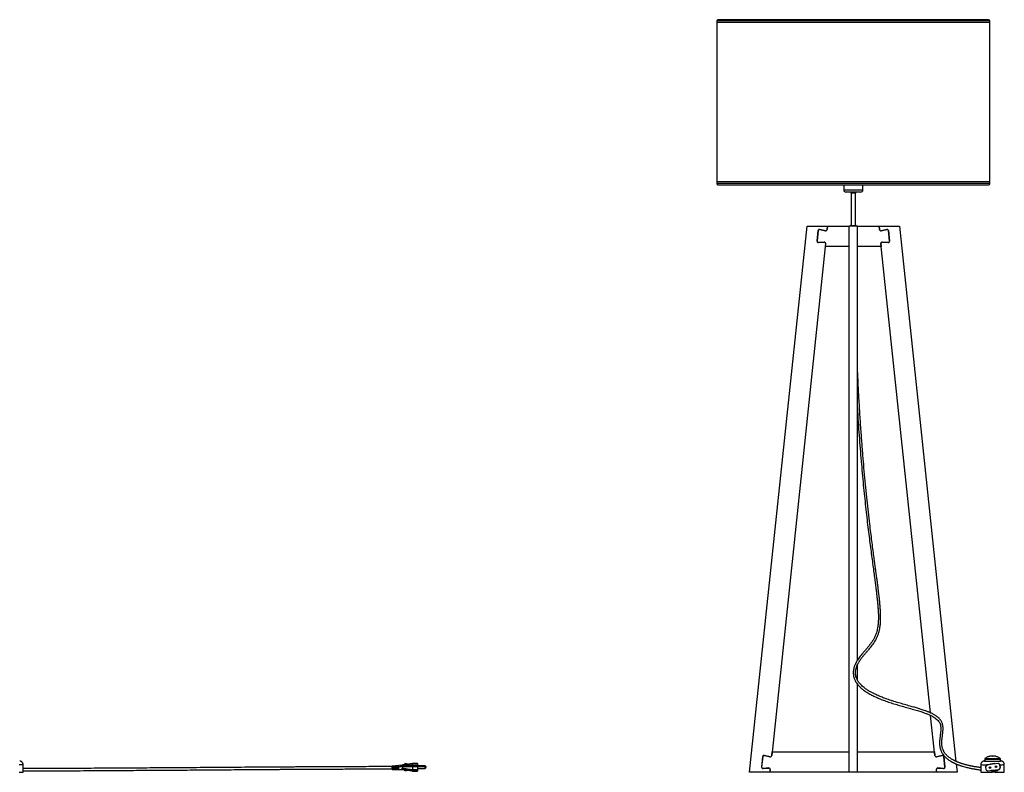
# Model space of a CAD drawing. Header units: millimetres. Extents: x 390 to 963, y 380 to 715.
# Tile 3 of 4: x 745 to 963, y 380 to 547. Entities that reach past the tile are written whole.
import ezdxf

# ---------------------------------------------------------------- set-up
doc = ezdxf.new("R2010")
doc.units = ezdxf.units.MM

msp = doc.modelspace()

# ---------------------------------------------------------------- linework, layer by layer
at = {"color": 7, "linetype": 'Continuous', "lineweight": 25}
for p, q in [((899.02, 546.64), (899.02, 546.3)), ((959.55, 546.3), (899.02, 546.3)), ((899.06, 546.3), (899.06, 510.99)), ((959.28, 546.92), (899.3, 546.92)), ((959.51, 510.99), (959.51, 546.3)), ((959.55, 546.3), (959.55, 546.64)), ((899.02, 510.99), (899.02, 510.65)), ((959.55, 510.99), (899.02, 510.99)), ((959.55, 510.65), (959.55, 510.99)), ((899.3, 510.37), (959.28, 510.37)), ((927.16, 510.37), (927.16, 509.22)), ((930.91, 508.72), (927.66, 508.72)), ((928.79, 508.57), (928.79, 501.37)), ((928.79, 508.57), (929.79, 508.57)), ((929.79, 501.37), (929.79, 508.57)), ((931.41, 509.22), (931.41, 510.37)), ((906.29, 380.22), (919.04, 501.22)), ((919.04, 501.22), (923.56, 501.22)), ((921.5, 500.21), (921.25, 497.87)), ((921.27, 497.87), (921.52, 500.21)), ((921.86, 500.45), (923.1, 500.14)), ((923.11, 500.16), (921.87, 500.47)), ((923.56, 501.22), (923.48, 500.42)), ((923.5, 500.42), (923.58, 501.22)), ((923.58, 501.22), (928.39, 501.22)), ((928.39, 380.22), (928.39, 501.22)), ((930.19, 501.22), (928.39, 501.22)), ((928.79, 501.37), (929.79, 501.37)), ((930.19, 501.22), (934.99, 501.22)), ((930.19, 405.02), (930.19, 501.22)), ((934.99, 501.22), (935.08, 500.42)), ((935.1, 500.42), (935.01, 501.22)), ((935.01, 501.22), (939.54, 501.22)), ((936.71, 500.47), (935.47, 500.16)), ((935.47, 500.14), (936.71, 500.45)), ((937.06, 500.21), (937.3, 497.87)), ((937.32, 497.87), (937.08, 500.21)), ((939.54, 501.22), (952.03, 382.64)), ((922.82, 497.68), (921.57, 497.56)), ((921.57, 497.54), (922.83, 497.66)), ((937, 497.56), (935.75, 497.68)), ((935.75, 497.66), (937, 497.54)), ((923.15, 497.33), (911.2, 383.92)), ((923.11, 496.72), (923.17, 497.32)), ((928.39, 496.72), (923.11, 496.72)), ((935.47, 496.72), (930.19, 496.72)), ((935.4, 497.32), (935.47, 496.72)), ((946.37, 393.4), (935.42, 497.33)), ((930.19, 400.68), (930.19, 403.96)), ((930.19, 380.22), (930.19, 399.76)), ((947.37, 383.92), (946.43, 392.82)), ((911.22, 383.92), (911.31, 384.72)), ((911.31, 384.72), (928.39, 384.72)), ((930.19, 384.72), (947.27, 384.72)), ((947.27, 384.72), (947.35, 383.92)), ((745.32, 381.06), (745.33, 381.88)), ((829.96, 382.15), (829.91, 382.15)), ((829.91, 382.15), (829.91, 382.02)), ((829.96, 382.01), (829.91, 382.02)), ((829.91, 382.02), (829.91, 381.77)), ((829.96, 382.15), (829.96, 382.01)), ((830.09, 382.13), (830.09, 382)), ((830.11, 382.13), (830.09, 382.13)), ((830.11, 382), (830.09, 382)), ((830.11, 382.13), (830.11, 382)), ((830.24, 382.12), (830.24, 381.98)), ((830.26, 382.12), (830.24, 382.12)), ((830.26, 381.98), (830.24, 381.98)), ((830.26, 382.12), (830.26, 381.98)), ((830.39, 382.1), (830.39, 381.97)), ((830.41, 382.1), (830.39, 382.1)), ((830.41, 381.96), (830.39, 381.97)), ((830.41, 382.1), (830.41, 381.96)), ((830.54, 382.09), (830.54, 381.95)), ((830.56, 382.08), (830.54, 382.09)), ((830.56, 381.95), (830.54, 381.95)), ((830.56, 382.08), (830.56, 381.95)), ((830.69, 382.07), (830.69, 381.93)), ((830.71, 382.07), (830.69, 382.07)), ((830.71, 381.93), (830.69, 381.93)), ((830.71, 382.07), (830.71, 381.93)), ((830.84, 382.05), (830.84, 381.92)), ((830.86, 382.05), (830.84, 382.05)), ((830.86, 381.91), (830.84, 381.92)), ((830.86, 382.05), (830.86, 381.91)), ((831.64, 381.85), (831.64, 382.2)), ((832.24, 382.19), (831.64, 382.2)), ((831.64, 381.85), (831.64, 381.85)), ((831.64, 381.85), (832.74, 381.85)), ((832.74, 382.19), (832.14, 382.19)), ((832.74, 382.19), (832.24, 382.19)), ((832.74, 382.19), (832.74, 381.85)), ((832.74, 382.19), (832.74, 382.19)), ((832.74, 381.85), (832.74, 381.8)), ((909.22, 383.71), (908.97, 381.37)), ((908.99, 381.37), (909.24, 383.71)), ((910.83, 383.66), (909.59, 383.97)), ((909.59, 383.95), (910.83, 383.64)), ((948.98, 383.97), (947.74, 383.66)), ((947.75, 383.64), (948.99, 383.95)), ((949.33, 383.71), (949.58, 381.37)), ((949.6, 381.37), (949.35, 383.71)), ((952.09, 382.07), (952.29, 380.22)), ((957.55, 381.92), (957.55, 380.27)), ((958.38, 382.72), (958.38, 382.72)), ((958.4, 383.13), (958.4, 382.72)), ((961.37, 382.19), (958.92, 381.85)), ((960.64, 382.15), (959.65, 382.01)), ((960.64, 382.15), (959.65, 382.02)), ((960.64, 382.13), (959.65, 382)), ((960.64, 382.13), (959.65, 382)), ((960.64, 382.12), (959.65, 381.98)), ((960.64, 382.12), (959.65, 381.98)), ((960.64, 382.1), (959.65, 381.96)), ((960.64, 382.1), (959.65, 381.97)), ((959.65, 382.01), (959.65, 382.02)), ((959.65, 382), (959.65, 382.01)), ((959.65, 381.98), (959.65, 382)), ((959.65, 382), (959.65, 382)), ((959.65, 381.97), (959.65, 381.98)), ((959.65, 381.98), (959.65, 381.98)), ((959.65, 381.96), (959.65, 381.97)), ((959.66, 381.95), (959.65, 381.96)), ((960.64, 382.13), (960.64, 382.15)), ((960.64, 382.15), (960.64, 382.15)), ((960.64, 382.12), (960.64, 382.13)), ((960.64, 382.13), (960.64, 382.13)), ((960.64, 382.1), (960.64, 382.12)), ((960.64, 382.12), (960.64, 382.12)), ((960.65, 382.09), (960.64, 382.1)), ((960.64, 382.1), (960.64, 382.1)), ((961.44, 382.19), (961.43, 382.2)), ((961.47, 382.17), (961.44, 382.19)), ((961.72, 381.98), (961.48, 382.16)), ((961.73, 381.98), (961.51, 382.14)), ((961.73, 381.98), (961.74, 381.97)), ((961.86, 381.25), (961.78, 381.88)), ((961.87, 381.27), (961.8, 381.88)), ((961.9, 382.73), (961.9, 383.13)), ((961.92, 382.72), (961.92, 382.73)), ((962.75, 380.28), (962.75, 381.93)), ((745.3, 380.23), (745.31, 380.83)), ((829.29, 381.82), (827.1, 381.6)), ((827.1, 380.85), (829.29, 380.85)), ((827.12, 381.33), (827.19, 381.34)), ((827.12, 381.33), (827.12, 381.33)), ((827.33, 381.54), (827.19, 381.52)), ((827.19, 381.51), (827.19, 381.52)), ((827.33, 381.51), (827.19, 381.51)), ((827.19, 381.51), (827.33, 381.51)), ((827.19, 381.39), (827.33, 381.38)), ((827.19, 381.34), (827.19, 381.39)), ((827.33, 380.97), (827.19, 380.97)), ((827.19, 380.88), (827.33, 380.88)), ((827.33, 381.54), (827.33, 381.51)), ((827.33, 381.38), (827.33, 381.35)), ((827.33, 381.35), (827.49, 381.37)), ((827.63, 381.58), (827.49, 381.56)), ((827.49, 381.5), (827.49, 381.56)), ((827.49, 381.51), (827.63, 381.51)), ((827.63, 381.5), (827.49, 381.5)), ((827.49, 381.38), (827.57, 381.38)), ((827.49, 381.37), (827.49, 381.38)), ((827.63, 380.97), (827.49, 380.97)), ((827.49, 380.88), (827.63, 380.87)), ((827.57, 381.38), (828.51, 381.47)), ((827.57, 381.38), (827.63, 381.38)), ((827.63, 381.58), (827.63, 381.5)), ((827.93, 381.62), (827.79, 381.6)), ((827.79, 381.49), (827.79, 381.6)), ((827.79, 381.51), (827.93, 381.51)), ((827.93, 381.49), (827.79, 381.49)), ((827.79, 381.37), (827.93, 381.37)), ((827.93, 380.97), (827.79, 380.97)), ((827.79, 380.87), (827.93, 380.87)), ((828.23, 381.66), (828.09, 381.64)), ((828.09, 381.51), (828.23, 381.51)), ((828.23, 381.48), (828.09, 381.48)), ((828.09, 381.37), (828.23, 381.36)), ((828.23, 380.97), (828.09, 380.97)), ((828.09, 380.87), (828.23, 380.87)), ((828.21, 381.03), (828.23, 381.03)), ((828.53, 381.69), (828.39, 381.67)), ((828.39, 381.51), (828.53, 381.51)), ((828.51, 381.47), (828.39, 381.47)), ((828.39, 381.36), (828.53, 381.36)), ((828.39, 381.03), (828.53, 381.03)), ((828.53, 380.97), (828.39, 380.97)), ((828.39, 380.87), (828.53, 380.87)), ((828.53, 381.47), (828.51, 381.47)), ((828.53, 381.47), (828.88, 381.5)), ((828.53, 381.47), (828.53, 381.47)), ((829.29, 381.61), (829.29, 381.64)), ((830.28, 380.75), (829.91, 380.81)), ((829.91, 380.54), (829.91, 380.81)), ((829.96, 380.55), (829.91, 380.54)), ((830.11, 380.57), (830.09, 380.56)), ((830.26, 380.58), (830.24, 380.58)), ((830.41, 380.6), (830.39, 380.6)), ((830.56, 380.61), (830.54, 380.61)), ((830.71, 380.63), (830.69, 380.63)), ((830.86, 380.65), (830.84, 380.64)), ((831.64, 381.8), (831.64, 381.8)), ((831.64, 381.56), (831.64, 381.8)), ((832.74, 381.8), (831.64, 381.8)), ((831.64, 381.56), (831.64, 381.56)), ((831.64, 381.56), (832.74, 381.56)), ((832.74, 381.45), (831.64, 381.45)), ((831.64, 381.45), (831.64, 381.45)), ((831.64, 381.45), (831.64, 380.82)), ((831.64, 380.82), (831.64, 380.82)), ((831.64, 380.82), (832.74, 380.82)), ((831.64, 380.72), (831.64, 380.72)), ((831.64, 380.72), (831.64, 380.54)), ((832.74, 380.72), (831.64, 380.72)), ((831.64, 380.53), (831.64, 380.54)), ((831.64, 380.54), (832.74, 380.54)), ((831.64, 380.5), (832.74, 380.5)), ((832.74, 381.8), (832.74, 381.56)), ((834.39, 381.64), (832.74, 381.64)), ((832.74, 381.56), (832.74, 381.45)), ((834.39, 381.46), (832.74, 381.46)), ((832.74, 381.45), (832.74, 380.82)), ((832.74, 381.08), (834.39, 381.08)), ((832.74, 380.82), (832.74, 380.72)), ((832.74, 380.72), (832.74, 380.54)), ((832.74, 380.54), (832.74, 380.5)), ((834.54, 381.49), (834.54, 381.45)), ((834.54, 381.45), (834.54, 381.42)), ((834.54, 381.31), (834.54, 381.23)), ((910.81, 380.22), (906.29, 380.22)), ((910.55, 381.18), (909.3, 381.06)), ((909.3, 381.04), (910.55, 381.16)), ((910.88, 380.83), (910.81, 380.22)), ((910.83, 380.22), (910.9, 380.82)), ((928.39, 380.22), (910.83, 380.22)), ((930.19, 380.22), (928.39, 380.22)), ((947.74, 380.22), (930.19, 380.22)), ((947.68, 380.82), (947.74, 380.22)), ((947.76, 380.22), (947.7, 380.83)), ((952.29, 380.22), (947.76, 380.22)), ((948.02, 381.16), (949.28, 381.04)), ((949.28, 381.06), (948.03, 381.18)), ((958.61, 381.45), (958.69, 380.82)), ((958.82, 381.8), (958.64, 381.56)), ((958.75, 380.72), (958.99, 380.54)), ((959.1, 380.51), (961.55, 380.84)), ((960.83, 380.73), (959.84, 380.6)), ((960.83, 380.73), (959.84, 380.6)), ((960.83, 380.72), (959.84, 380.58)), ((960.83, 380.72), (959.84, 380.58)), ((959.84, 380.61), (959.84, 380.6)), ((959.84, 380.6), (959.84, 380.6)), ((959.84, 380.6), (959.84, 380.58)), ((959.84, 380.58), (959.84, 380.58)), ((959.84, 380.58), (959.85, 380.57)), ((960.84, 380.7), (959.85, 380.57)), ((960.84, 380.7), (959.85, 380.56)), ((960.84, 380.69), (959.85, 380.55)), ((960.84, 380.68), (959.85, 380.54)), ((959.85, 380.57), (959.85, 380.56)), ((959.85, 380.56), (959.85, 380.55)), ((959.85, 380.55), (959.85, 380.54)), ((960.04, 380.23), (960.04, 380.57)), ((960.26, 380.38), (960.26, 380.55)), ((960.26, 380.38), (960.26, 380.55)), ((960.62, 380.3), (960.26, 380.38)), ((960.62, 380.56), (960.62, 380.24)), ((960.62, 380.3), (960.62, 380.56)), ((960.63, 380.24), (960.62, 380.24)), ((960.63, 380.56), (960.63, 380.24)), ((960.74, 381.37), (960.74, 381.37)), ((960.83, 380.74), (960.83, 380.73)), ((960.83, 380.73), (960.83, 380.73)), ((960.83, 380.73), (960.83, 380.72)), ((960.83, 380.72), (960.83, 380.72)), ((960.83, 380.72), (960.84, 380.7)), ((960.84, 380.7), (960.84, 380.7)), ((960.84, 380.7), (960.84, 380.69)), ((960.84, 380.69), (960.84, 380.68)), ((961.65, 380.9), (961.83, 381.14)), ((961.65, 380.9), (961.69, 380.95)), ((961.69, 380.95), (961.84, 381.14))]:
    msp.add_line(p, q, dxfattribs=at)
at = {"color": 8, "linetype": 'Continuous', "lineweight": 25}
for p, q in [((959.55, 546.64), (899.02, 546.64)), ((959.55, 510.65), (899.02, 510.65)), ((927.16, 509.22), (931.41, 509.22)), ((834.39, 381.46), (834.39, 381.64)), ((834.39, 381.08), (834.39, 381.46))]:
    msp.add_line(p, q, dxfattribs=at)
at = {"color": 8, "linetype": 'Continuous', "lineweight": 25, "flags": 128}
for points in [[(745.33, 381.88), (745.33, 381.88), (745.3, 381.89), (745.23, 381.89), (745.13, 381.89), (745, 381.89), (744.84, 381.89), (744.65, 381.89), (744.43, 381.9)], [(827.12, 381.6), (827.12, 381.6), (827.12, 381.59), (827.12, 381.55), (827.12, 381.46), (827.12, 381.36), (827.12, 381.33), (827.12, 381.33), (827.12, 381.33)]]:
    msp.add_lwpolyline(points, dxfattribs=at)
at = {"color": 7, "linetype": 'Continuous', "lineweight": 25, "flags": 128}
for points in [[(958.4, 382.73), (958.36, 382.73), (958.35, 382.72), (958.38, 382.72), (958.44, 382.72), (958.53, 382.71), (958.66, 382.71), (958.81, 382.71), (958.99, 382.7), (959.2, 382.7), (959.42, 382.7), (959.66, 382.7), (959.9, 382.7), (960.15, 382.7), (960.4, 382.7), (960.65, 382.7), (960.88, 382.7), (961.11, 382.7), (961.31, 382.7), (961.49, 382.71), (961.64, 382.71), (961.77, 382.71), (961.86, 382.72), (961.92, 382.72), (961.95, 382.73), (961.94, 382.73), (961.9, 382.73)], [(958.4, 382.73), (958.38, 382.73), (958.38, 382.72), (958.42, 382.72), (958.49, 382.71), (958.6, 382.71), (958.73, 382.71), (958.9, 382.71), (959.09, 382.7), (959.3, 382.7), (959.53, 382.7), (959.77, 382.7), (960.02, 382.7), (960.28, 382.7), (960.53, 382.7), (960.77, 382.7), (961, 382.7), (961.21, 382.7), (961.4, 382.71), (961.57, 382.71), (961.7, 382.71), (961.81, 382.72), (961.88, 382.72), (961.91, 382.72), (961.91, 382.73), (961.9, 382.73)], [(960.14, 383.83), (960.16, 383.83), (960.18, 383.83), (960.19, 383.83), (960.2, 383.83), (960.2, 383.83), (960.19, 383.82), (960.17, 383.82), (960.15, 383.82), (960.13, 383.82), (960.11, 383.82), (960.1, 383.83), (960.1, 383.83), (960.1, 383.83), (960.11, 383.83), (960.13, 383.83), (960.14, 383.83)], [(961.8, 381.87), (961.8, 381.87), (961.78, 381.88), (961.78, 381.88), (961.78, 381.88)], [(744.41, 380.25), (744.62, 380.24), (744.81, 380.24), (744.98, 380.24), (745.11, 380.24), (745.21, 380.24), (745.27, 380.24), (745.3, 380.23)], [(834.54, 381.36), (834.54, 381.39), (834.54, 381.42)], [(960.62, 380.24), (960.33, 380.24), (960.04, 380.24)]]:
    msp.add_lwpolyline(points, dxfattribs=at)
at = {"color": 7, "linetype": 'Continuous', "lineweight": 25}
for centre, radius in [((959.58, 381.27), 0.188), ((959.58, 381.27), 0.038), ((960.9, 381.45), 0.188), ((960.9, 381.45), 0.038)]:
    msp.add_circle(centre, radius, dxfattribs=at)
for centre, radius, start, end in [((899.3, 546.64), 0.278, 90, 180), ((959.28, 546.64), 0.278, 0, 90), ((899.3, 510.65), 0.278, 180, 270), ((959.28, 510.65), 0.278, 270, 0), ((927.66, 509.22), 0.5, 180, 270), ((928.79, 508.72), 0.15, 180, 270), ((929.79, 508.72), 0.15, 270, 0), ((930.91, 509.22), 0.5, 270, 0), ((921.79, 500.18), 0.3, 76.0866, 173.9848), ((921.79, 500.18), 0.28, 76.0866, 173.9848), ((923.18, 500.46), 0.32, 256.0866, 353.9848), ((923.18, 500.46), 0.3, 256.0866, 353.9848), ((928.79, 501.22), 0.15, 90, 177.6143), ((929.79, 501.22), 0.15, 2.3857, 90), ((935.39, 500.46), 0.32, 186.0152, 283.9134), ((935.39, 500.46), 0.3, 186.0152, 283.9134), ((936.78, 500.18), 0.3, 6.0152, 103.9134), ((936.78, 500.18), 0.28, 6.0152, 103.9134), ((921.55, 497.84), 0.3, 173.9848, 275.1113), ((921.55, 497.84), 0.28, 173.9848, 275.1113), ((922.85, 497.36), 0.32, 353.9848, 95.1113), ((922.85, 497.36), 0.3, 353.9848, 95.1113), ((935.72, 497.36), 0.32, 84.8887, 186.0152), ((935.72, 497.36), 0.3, 84.8887, 186.0152), ((937.03, 497.84), 0.28, 264.8887, 6.0152), ((937.03, 497.84), 0.3, 264.8887, 6.0152), ((830.03, 382.18), 0.0759, 205.4514, 322.1663), ((830.03, 382.04), 0.0759, 205.4514, 322.1663), ((830.18, 382.16), 0.0759, 205.8905, 322.1643), ((830.18, 382.03), 0.0759, 205.8905, 322.1643), ((830.33, 382.15), 0.0759, 205.4526, 321.2887), ((830.33, 382.01), 0.0759, 205.4526, 321.2887), ((830.48, 382.13), 0.0759, 206.7769, 320.8408), ((830.48, 382), 0.0759, 206.7769, 320.8408), ((830.63, 382.12), 0.0759, 207.223, 320.3947), ((830.63, 381.98), 0.0759, 207.223, 320.3947), ((830.78, 382.1), 0.0759, 207.6714, 319.9463), ((830.78, 381.97), 0.0759, 207.6714, 319.9463), ((830.93, 382.09), 0.0752, 207.9403, 244.4688), ((830.93, 381.95), 0.0752, 207.9323, 241.5812), ((909.52, 383.68), 0.3, 76.0866, 173.9848), ((909.52, 383.68), 0.28, 76.0866, 173.9848), ((910.9, 383.96), 0.3, 256.0866, 353.9848), ((910.9, 383.96), 0.32, 256.0866, 353.9848), ((947.67, 383.96), 0.32, 186.0152, 283.9134), ((947.67, 383.96), 0.3, 186.0152, 283.9134), ((949.06, 383.68), 0.3, 6.0152, 103.9134), ((949.06, 383.68), 0.28, 6.0152, 103.9134), ((960.12, 425.42), 42.73, 267.6874, 272.3813), ((958.94, 381.71), 0.15, 97.7918, 142.7918), ((961.39, 382.04), 0.15, 52.7918, 97.7918), ((961.63, 381.86), 0.15, 7.7918, 52.7918), ((827.12, 381.58), 0.02, 98.147, 180.0123), ((827.12, 380.87), 0.02, 178.5822, 272.2462), ((830.03, 380.52), 0.0759, 37.8337, 154.5486), ((830.18, 380.53), 0.0759, 37.8357, 154.1095), ((830.33, 380.55), 0.0759, 38.7113, 154.5474), ((830.48, 380.56), 0.0759, 39.1592, 153.2231), ((830.63, 380.58), 0.0759, 39.6053, 152.777), ((830.78, 380.6), 0.0759, 40.0537, 152.3286), ((834.39, 381.49), 0.15, 0, 90), ((834.39, 381.31), 0.15, 0, 90), ((834.39, 381.23), 0.15, 270, 0), ((909.27, 381.34), 0.3, 173.9848, 275.1113), ((909.27, 381.34), 0.28, 173.9848, 275.1113), ((910.58, 380.86), 0.32, 353.9848, 95.1113), ((910.58, 380.86), 0.3, 353.9848, 95.1113), ((948, 380.86), 0.32, 84.8887, 186.0152), ((948, 380.86), 0.3, 84.8887, 186.0152), ((949.3, 381.34), 0.28, 264.8887, 6.0152), ((949.3, 381.34), 0.3, 264.8887, 6.0152), ((959.37, 416.64), 36.41, 267.1329, 271.0575), ((958.76, 381.47), 0.15, 142.7918, 187.7918), ((958.84, 380.84), 0.15, 187.7918, 232.7918), ((959.08, 380.65), 0.15, 232.7918, 277.7918), ((960.25, 219.45), 160.93, 89.9946, 90.0723), ((960.05, 539.43), 159.13, 269.994, 270.2048), ((961.08, 411.21), 30.98, 269.1577, 273.0826), ((961.53, 380.99), 0.15, 277.7918, 322.7918), ((961.71, 381.23), 0.15, 322.7918, 7.7918)]:
    msp.add_arc(centre, radius, start, end, dxfattribs=at)
at = {"color": 8, "linetype": 'Continuous', "lineweight": 25}
for centre, radius, start, end in [((958.85, 403.58), 21.7, 266.5592, 270.8221), ((959.75, 412.26), 29.16, 267.3524, 271.039), ((959.75, 409.27), 26.02, 267.2064, 271.1449), ((960.71, 402.05), 18.79, 268.6671, 273.3878), ((960.62, 409.55), 26.45, 269.2438, 272.7623), ((961.92, 392.19), 10.29, 269.257, 274.6005)]:
    msp.add_arc(centre, radius, start, end, dxfattribs=at)
at = {"color": 7, "linetype": 'Continuous', "lineweight": 25}
for points, knots in [([(957.55, 381.25), (957.48, 381.26), (957.31, 381.28), (957.03, 381.32), (956.73, 381.37), (956.43, 381.42), (956.15, 381.46), (955.9, 381.51), (955.7, 381.55), (955.54, 381.58), (955.38, 381.61), (955.22, 381.64), (955.04, 381.68), (954.83, 381.73), (954.61, 381.78), (954.39, 381.84), (954.16, 381.9), (953.92, 381.97), (953.67, 382.04), (953.42, 382.12), (953.17, 382.2), (952.93, 382.28), (952.71, 382.37), (952.5, 382.45), (952.3, 382.53), (952.13, 382.6), (951.96, 382.67), (951.79, 382.76), (951.6, 382.85), (951.39, 382.96), (951.16, 383.09), (950.92, 383.24), (950.67, 383.41), (950.42, 383.59), (950.2, 383.78), (950, 383.97), (949.82, 384.17), (949.65, 384.37), (949.5, 384.58), (949.38, 384.77), (949.29, 384.96), (949.2, 385.14), (949.12, 385.35), (949.04, 385.6), (948.98, 385.88), (948.94, 386.17), (948.91, 386.45), (948.91, 386.73), (948.91, 386.99), (948.92, 387.24), (948.94, 387.49), (948.97, 387.75), (949, 388.03), (949.04, 388.34), (949.09, 388.67), (949.13, 389.02), (949.16, 389.38), (949.18, 389.72), (949.18, 390.04), (949.16, 390.34), (949.12, 390.62), (949.06, 390.88), (948.98, 391.13), (948.88, 391.37), (948.75, 391.6), (948.61, 391.82), (948.46, 392), (948.3, 392.17), (948.16, 392.31), (948.02, 392.42), (947.88, 392.54), (947.7, 392.67), (947.48, 392.82), (947.22, 392.98), (946.93, 393.14), (946.64, 393.28), (946.37, 393.4), (946.14, 393.5), (945.95, 393.58), (945.75, 393.66), (945.5, 393.75), (945.17, 393.87), (944.64, 394.05), (943.93, 394.28), (943.05, 394.55), (942.05, 394.83), (940.92, 395.15), (939.64, 395.52), (938.54, 395.84), (937.68, 396.12), (937.1, 396.31), (936.58, 396.49), (936.12, 396.66), (935.68, 396.83), (935.25, 397), (934.78, 397.2), (934.25, 397.44), (933.68, 397.72), (933.06, 398.05), (932.45, 398.41), (931.91, 398.79), (931.46, 399.14), (931.1, 399.48), (930.8, 399.79), (930.54, 400.1), (930.32, 400.43), (930.14, 400.75), (930, 401.05), (929.91, 401.33), (929.82, 401.69), (929.77, 402.11), (929.78, 402.63), (929.88, 403.16), (930.05, 403.69), (930.29, 404.2), (930.59, 404.73), (930.97, 405.3), (931.41, 405.88), (931.9, 406.47), (932.37, 407.01), (932.79, 407.5), (933.16, 407.95), (933.51, 408.38), (933.81, 408.81), (934.07, 409.21), (934.28, 409.57), (934.45, 409.9), (934.59, 410.2), (934.71, 410.49), (934.81, 410.77), (934.91, 411.07), (934.99, 411.36), (935.07, 411.68), (935.14, 412.01), (935.2, 412.38), (935.26, 412.8), (935.3, 413.27), (935.33, 413.8), (935.34, 414.35), (935.34, 414.88), (935.33, 415.36), (935.31, 415.8), (935.29, 416.2), (935.26, 416.55), (935.24, 416.85), (935.22, 417.07), (935.21, 417.26), (935.19, 417.43), (935.17, 417.69), (935.14, 418.06), (935.09, 418.53), (935.03, 419.04), (934.97, 419.59), (934.9, 420.19), (934.81, 420.9), (934.71, 421.73), (934.58, 422.66), (934.45, 423.66), (934.31, 424.7), (934.16, 425.78), (934.01, 426.9), (933.83, 428.22), (933.63, 429.75), (933.4, 431.51), (933.17, 433.34), (932.92, 435.44), (932.64, 437.83), (932.35, 440.51), (932.06, 443.29), (931.79, 446.18), (931.52, 449.16), (931.27, 452.23), (931.03, 455.5), (930.79, 458.96), (930.57, 462.61), (930.37, 466.29), (930.25, 468.86), (930.19, 470.2), (930.19, 470.31)], [0, 0, 0, 0, 0.007357, 0.016896, 0.026253, 0.034956, 0.042977, 0.05035, 0.054965, 0.059309, 0.063389, 0.067427, 0.072076, 0.077354, 0.083228, 0.088394, 0.093903, 0.099729, 0.105849, 0.112076, 0.117877, 0.123232, 0.128633, 0.133548, 0.138002, 0.142017, 0.14567, 0.149692, 0.154268, 0.159357, 0.1649, 0.170421, 0.177279, 0.183738, 0.190123, 0.195562, 0.201204, 0.206879, 0.212041, 0.216679, 0.220863, 0.224541, 0.228894, 0.233856, 0.239272, 0.244382, 0.249063, 0.253357, 0.25735, 0.261116, 0.264672, 0.268174, 0.272147, 0.276352, 0.280917, 0.285562, 0.290269, 0.294931, 0.299079, 0.303096, 0.306954, 0.310596, 0.314026, 0.317529, 0.321394, 0.324695, 0.32804, 0.330974, 0.333463, 0.335529, 0.337763, 0.340441, 0.343585, 0.347221, 0.351082, 0.354662, 0.357776, 0.360398, 0.362505, 0.364131, 0.36696, 0.370456, 0.374648, 0.382995, 0.391364, 0.399692, 0.410347, 0.421446, 0.432888, 0.438225, 0.443084, 0.447444, 0.451312, 0.454756, 0.458291, 0.462265, 0.466657, 0.47158, 0.476992, 0.482782, 0.487689, 0.491973, 0.495677, 0.498857, 0.501726, 0.504717, 0.507826, 0.50978, 0.511959, 0.514332, 0.517778, 0.521027, 0.525059, 0.528711, 0.532183, 0.536363, 0.540896, 0.545948, 0.551565, 0.557433, 0.562256, 0.567186, 0.572209, 0.577255, 0.582003, 0.586316, 0.590093, 0.593604, 0.596959, 0.600249, 0.603507, 0.607143, 0.610466, 0.614154, 0.61824, 0.622759, 0.627755, 0.633275, 0.639251, 0.644245, 0.648858, 0.653036, 0.656729, 0.66002, 0.662686, 0.664689, 0.666151, 0.667618, 0.669141, 0.672979, 0.677213, 0.681354, 0.685858, 0.69075, 0.696059, 0.702801, 0.710053, 0.71748, 0.725067, 0.732813, 0.740714, 0.748769, 0.760089, 0.771685, 0.783546, 0.795657, 0.811726, 0.828142, 0.844872, 0.861997, 0.879497, 0.897329, 0.91544, 0.935979, 0.956696, 0.977483, 0.998226, 1, 1, 1, 1]), ([(930.19, 460.71), (930.22, 460.21), (930.31, 458.73), (930.47, 456.27), (930.68, 453.37), (930.9, 450.55), (931.14, 447.82), (931.38, 445.18), (931.63, 442.64), (931.88, 440.19), (932.14, 437.85), (932.39, 435.62), (932.65, 433.5), (932.9, 431.48), (933.15, 429.57), (933.39, 427.77), (933.62, 426.07), (933.83, 424.48), (934.02, 423.06), (934.19, 421.81), (934.33, 420.7), (934.44, 419.84), (934.51, 419.19), (934.56, 418.75), (934.6, 418.36), (934.64, 418.02), (934.66, 417.77), (934.68, 417.6), (934.69, 417.48), (934.7, 417.37), (934.71, 417.25), (934.72, 417.08), (934.74, 416.86), (934.76, 416.6), (934.78, 416.29), (934.81, 415.81), (934.84, 415.19), (934.85, 414.46), (934.83, 413.82), (934.8, 413.25), (934.74, 412.72), (934.67, 412.19), (934.55, 411.65), (934.42, 411.17), (934.28, 410.76), (934.14, 410.42), (933.99, 410.1), (933.83, 409.79), (933.66, 409.49), (933.43, 409.13), (933.11, 408.69), (932.7, 408.16), (932.22, 407.6), (931.71, 407), (931.24, 406.45), (930.84, 405.95), (930.51, 405.51), (930.23, 405.1), (930.03, 404.76), (929.89, 404.51), (929.79, 404.31), (929.68, 404.07), (929.55, 403.76), (929.43, 403.38), (929.33, 402.96), (929.28, 402.55), (929.27, 402.18), (929.29, 401.87), (929.33, 401.59), (929.39, 401.34), (929.46, 401.09), (929.56, 400.82), (929.7, 400.52), (929.89, 400.17), (930.15, 399.79), (930.47, 399.41), (930.81, 399.06), (931.13, 398.78), (931.42, 398.54), (931.73, 398.31), (932.08, 398.06), (932.49, 397.8), (932.93, 397.55), (933.38, 397.31), (933.79, 397.11), (934.16, 396.93), (934.48, 396.79), (934.74, 396.67), (935.01, 396.56), (935.32, 396.43), (935.72, 396.28), (936.22, 396.09), (936.78, 395.89), (937.39, 395.69), (938, 395.49), (938.61, 395.3), (939.43, 395.06), (940.46, 394.76), (941.7, 394.41), (942.71, 394.12), (943.47, 393.9), (943.98, 393.74), (944.43, 393.6), (944.82, 393.46), (945.17, 393.34), (945.49, 393.22), (945.83, 393.09), (946.18, 392.94), (946.53, 392.78), (946.85, 392.61), (947.19, 392.41), (947.56, 392.16), (947.92, 391.85), (948.22, 391.51), (948.44, 391.15), (948.59, 390.75), (948.67, 390.32), (948.69, 389.86), (948.67, 389.45), (948.64, 389.1), (948.6, 388.83), (948.57, 388.56), (948.53, 388.3), (948.5, 388.02), (948.46, 387.71), (948.43, 387.39), (948.41, 387.05), (948.4, 386.74), (948.41, 386.41), (948.44, 386.09), (948.49, 385.77), (948.57, 385.44), (948.68, 385.09), (948.84, 384.73), (949.04, 384.37), (949.27, 384.04), (949.5, 383.77), (949.74, 383.53), (949.96, 383.32), (950.21, 383.12), (950.48, 382.93), (950.72, 382.78), (950.92, 382.66), (951.06, 382.57), (951.19, 382.5), (951.3, 382.44), (951.4, 382.39), (951.52, 382.33), (951.67, 382.26), (951.87, 382.17), (952.08, 382.08), (952.31, 381.98), (952.54, 381.89), (952.79, 381.8), (953.02, 381.72), (953.26, 381.64), (953.58, 381.55), (953.97, 381.43), (954.42, 381.32), (954.85, 381.21), (955.25, 381.13), (955.63, 381.05), (955.98, 380.98), (956.33, 380.93), (956.66, 380.87), (957, 380.82), (957.3, 380.78), (957.48, 380.76), (957.55, 380.75)], [0, 0, 0, 0, 0.008783, 0.026627, 0.044138, 0.06129, 0.078057, 0.094418, 0.110359, 0.125862, 0.14092, 0.155528, 0.169684, 0.183386, 0.196633, 0.209436, 0.221825, 0.233803, 0.245371, 0.254732, 0.263811, 0.272608, 0.276659, 0.280629, 0.284177, 0.287206, 0.289742, 0.290954, 0.292023, 0.29295, 0.293991, 0.29557, 0.297633, 0.300182, 0.303193, 0.306547, 0.314401, 0.321953, 0.329208, 0.335266, 0.341182, 0.347441, 0.354036, 0.360862, 0.365407, 0.369864, 0.374027, 0.377918, 0.381644, 0.385693, 0.391743, 0.398246, 0.404994, 0.411452, 0.417564, 0.421665, 0.425636, 0.42927, 0.43224, 0.433793, 0.435147, 0.436871, 0.439165, 0.442003, 0.445101, 0.447981, 0.450528, 0.452758, 0.454683, 0.456423, 0.458329, 0.460336, 0.462767, 0.465662, 0.469052, 0.473241, 0.476995, 0.480234, 0.482941, 0.485829, 0.489156, 0.492955, 0.497258, 0.501208, 0.50491, 0.508187, 0.511006, 0.513344, 0.515182, 0.518019, 0.521531, 0.525737, 0.530959, 0.536326, 0.541692, 0.547041, 0.552357, 0.563542, 0.575046, 0.586828, 0.592427, 0.597678, 0.602387, 0.606571, 0.610249, 0.613728, 0.617701, 0.622126, 0.626633, 0.631031, 0.635323, 0.641858, 0.648928, 0.656109, 0.663147, 0.670306, 0.677637, 0.684832, 0.691776, 0.695911, 0.699861, 0.703605, 0.707193, 0.711093, 0.715432, 0.720245, 0.725281, 0.730109, 0.734708, 0.740353, 0.745697, 0.750864, 0.75771, 0.764965, 0.772742, 0.780555, 0.78821, 0.79413, 0.800296, 0.80678, 0.8136, 0.820622, 0.824442, 0.827897, 0.830965, 0.833627, 0.835877, 0.838137, 0.842152, 0.846761, 0.851996, 0.857232, 0.862929, 0.868656, 0.874347, 0.879993, 0.885585, 0.897344, 0.908725, 0.919725, 0.930335, 0.940489, 0.950692, 0.960474, 0.970625, 0.981234, 0.992316, 1, 1, 1, 1]), ([(745.33, 381.88), (745.33, 381.89), (745.34, 381.95), (745.32, 382.06), (745.28, 382.2), (745.21, 382.32), (745.14, 382.43), (745.05, 382.51), (744.96, 382.58), (744.87, 382.62), (744.79, 382.66), (744.71, 382.68), (744.65, 382.69), (744.61, 382.69), (744.59, 382.7), (744.58, 382.7)], [0, 0, 0, 0, 0.017751, 0.146565, 0.266245, 0.378186, 0.483157, 0.581337, 0.672497, 0.756047, 0.831014, 0.896, 0.949066, 0.986718, 1, 1, 1, 1]), ([(829.91, 381.9), (829.91, 381.9), (829.82, 381.88), (829.68, 381.86), (829.48, 381.84), (829.36, 381.83), (829.29, 381.82)], [0, 0, 0, 0, 0.007509, 0.490654, 0.735293, 1, 1, 1, 1]), ([(829.29, 381.76), (829.36, 381.77), (829.49, 381.79), (829.65, 381.83), (829.79, 381.86), (829.88, 381.88), (829.91, 381.88)], [0, 0, 0, 0, 0.284069, 0.569633, 0.85501, 1, 1, 1, 1]), ([(829.29, 381.64), (829.3, 381.64), (829.3, 381.65), (829.33, 381.65), (829.41, 381.66), (829.63, 381.68), (829.98, 381.71), (830.45, 381.74), (830.93, 381.79), (831.33, 381.82), (831.57, 381.85), (831.64, 381.85), (831.64, 381.85)], [0, 0, 0, 0, 0.0010071, 0.0090795, 0.033435, 0.0969945, 0.3009818, 0.5045619, 0.7069163, 0.9088732, 0.9999984, 1, 1, 1, 1]), ([(829.91, 381.77), (830.09, 381.8), (830.42, 381.84), (830.75, 381.87), (830.89, 381.88)], [0, 0, 0, 0, 0.557521, 1, 1, 1, 1]), ([(830.73, 382.05), (830.76, 382.05), (830.88, 382.08), (831.09, 382.12), (831.36, 382.17), (831.55, 382.19), (831.64, 382.2)], [0, 0, 0, 0, 0.120725, 0.410824, 0.699089, 1, 1, 1, 1]), ([(830.89, 381.88), (830.89, 381.89), (830.88, 381.93), (830.88, 381.98), (830.89, 382.01), (830.89, 382.02)], [0, 0, 0, 0, 0.151068, 0.755506, 1, 1, 1, 1]), ([(831.64, 381.85), (831.64, 381.85), (831.64, 381.85), (831.64, 381.83), (831.64, 381.81), (831.64, 381.8)], [0, 0, 0, 0, 0.136987, 0.568486, 1, 1, 1, 1]), ([(958.4, 382.73), (958.38, 382.73), (958.33, 382.73), (958.28, 382.72), (958.22, 382.72), (958.15, 382.7), (958.08, 382.68), (957.99, 382.64), (957.89, 382.58), (957.79, 382.5), (957.7, 382.4), (957.63, 382.28), (957.57, 382.14), (957.55, 382.02), (957.55, 381.95), (957.55, 381.92)], [0, 0, 0, 0, 0.109797, 0.218193, 0.278346, 0.322934, 0.375484, 0.440733, 0.512446, 0.591799, 0.67823, 0.76913, 0.862514, 0.957144, 1, 1, 1, 1]), ([(958.48, 383.29), (958.48, 383.28), (958.46, 383.27), (958.42, 383.23), (958.4, 383.17), (958.4, 383.14), (958.4, 383.13)], [0, 0, 0, 0, 0.114918, 0.439814, 0.804235, 1, 1, 1, 1]), ([(960.14, 383.83), (960.13, 383.83), (960.1, 383.83), (960.01, 383.82), (959.85, 383.81), (959.65, 383.79), (959.42, 383.74), (959.19, 383.67), (958.94, 383.57), (958.72, 383.45), (958.57, 383.36), (958.49, 383.3), (958.48, 383.29)], [0, 0, 0, 0, 0.015816, 0.051191, 0.165472, 0.285537, 0.390545, 0.55265, 0.70089, 0.836304, 0.98098, 1, 1, 1, 1]), ([(961.81, 383.29), (961.79, 383.31), (961.7, 383.37), (961.55, 383.46), (961.36, 383.57), (961.16, 383.65), (960.97, 383.71), (960.79, 383.76), (960.63, 383.79), (960.48, 383.81), (960.36, 383.82), (960.27, 383.82), (960.2, 383.83), (960.16, 383.83), (960.14, 383.83)], [0, 0, 0, 0, 0.042509, 0.172579, 0.297574, 0.416755, 0.529155, 0.633515, 0.728208, 0.811208, 0.880173, 0.932584, 0.967338, 1, 1, 1, 1]), ([(961.8, 381.87), (961.8, 381.87), (961.8, 381.89), (961.78, 381.92), (961.76, 381.96), (961.74, 381.97), (961.73, 381.97)], [0, 0, 0, 0, 0.0163723, 0.4417942, 0.7979045, 1, 1, 1, 1]), ([(961.89, 383.13), (961.9, 383.14), (961.9, 383.17), (961.88, 383.22), (961.85, 383.26), (961.82, 383.29), (961.81, 383.3), (961.81, 383.3)], [0, 0, 0, 0, 0.1217496, 0.466768, 0.744359, 0.981035, 1, 1, 1, 1]), ([(962.74, 381.93), (962.75, 381.96), (962.75, 382.04), (962.71, 382.17), (962.66, 382.3), (962.59, 382.42), (962.5, 382.51), (962.41, 382.58), (962.32, 382.64), (962.24, 382.68), (962.16, 382.7), (962.1, 382.71), (962.05, 382.72), (962.01, 382.73), (961.97, 382.73), (961.93, 382.73), (961.91, 382.73), (961.9, 382.73)], [0, 0, 0, 0, 0.062916, 0.158501, 0.247578, 0.331098, 0.409405, 0.48247, 0.549894, 0.610641, 0.662762, 0.706571, 0.748751, 0.797327, 0.862246, 0.967467, 1, 1, 1, 1]), ([(827.1, 381.47), (826.7, 381.47), (825.88, 381.47), (824.62, 381.47), (823.3, 381.47), (821.49, 381.47), (819.21, 381.46), (816.74, 381.45), (814.57, 381.45), (812.71, 381.44), (810.92, 381.43), (809.21, 381.42), (807.6, 381.41), (806.1, 381.4), (804.71, 381.39), (803.41, 381.39), (802.17, 381.38), (799.75, 381.36), (795.52, 381.33), (789.52, 381.29), (782.94, 381.24), (776.6, 381.2), (770.53, 381.15), (764.72, 381.12), (758.93, 381.09), (753.17, 381.07), (748.62, 381.05), (746, 381.05), (745.29, 381.05)], [0, 0, 0, 0, 0.0145557, 0.0300931, 0.046303, 0.0629798, 0.0964411, 0.1299445, 0.1534117, 0.1762074, 0.1981314, 0.2190163, 0.238723, 0.2571386, 0.2741747, 0.2897598, 0.3046178, 0.3195522, 0.3787558, 0.4594373, 0.5397866, 0.6200906, 0.691595, 0.7624418, 0.8330767, 0.9036616, 0.9737696, 1, 1, 1, 1]), ([(745.31, 380.83), (745.31, 380.87), (745.31, 380.93), (745.32, 381.01), (745.32, 381.04), (745.32, 381.06)], [0, 0, 0, 0, 0.38735, 0.774641, 1, 1, 1, 1]), ([(745.31, 380.55), (745.87, 380.55), (748.26, 380.55), (752.49, 380.56), (758, 380.58), (763.53, 380.61), (769.08, 380.65), (774.66, 380.68), (780.26, 380.72), (785.86, 380.76), (791.43, 380.8), (795.49, 380.83), (798.07, 380.85), (799.15, 380.86), (800.23, 380.87), (801.31, 380.87), (802.38, 380.88), (803.47, 380.89), (804.6, 380.89), (805.87, 380.9), (807.31, 380.91), (808.91, 380.92), (810.6, 380.93), (812.39, 380.94), (814.24, 380.94), (816.16, 380.95), (817.9, 380.96), (819.46, 380.96), (820.81, 380.97), (822.15, 380.97), (823.47, 380.97), (824.74, 380.97), (825.95, 380.97), (826.73, 380.97), (827.1, 380.97)], [0, 0, 0, 0, 0.020712, 0.08775, 0.155265, 0.22289, 0.290557, 0.358862, 0.427482, 0.496027, 0.56389, 0.631803, 0.645088, 0.658341, 0.671557, 0.684726, 0.697843, 0.710902, 0.724587, 0.739398, 0.757641, 0.777206, 0.797985, 0.819839, 0.842606, 0.866088, 0.890045, 0.906638, 0.923202, 0.939611, 0.955723, 0.971374, 0.986375, 1, 1, 1, 1]), ([(827.1, 381.33), (827.1, 381.37), (827.1, 381.45), (827.1, 381.54), (827.1, 381.57), (827.1, 381.58), (827.1, 381.58), (827.1, 381.58)], [0, 0, 0, 0, 0.311362, 0.577843, 0.844457, 0.910716, 1, 1, 1, 1]), ([(827.1, 381.33), (827.1, 381.33), (827.1, 381.33), (827.1, 381.33), (827.11, 381.33), (827.11, 381.33), (827.12, 381.33), (827.12, 381.33)], [0, 0, 0, 0, 0.08921, 0.274075, 0.516052, 0.758026, 1, 1, 1, 1]), ([(827.1, 380.87), (827.1, 380.87), (827.1, 380.87), (827.1, 380.92), (827.1, 381), (827.1, 381.1), (827.1, 381.22), (827.1, 381.29), (827.1, 381.33)], [0, 0, 0, 0, 0.12963, 0.308461, 0.486015, 0.665233, 0.845882, 1, 1, 1, 1]), ([(827.12, 381.33), (827.12, 381.33), (827.12, 381.3), (827.12, 381.22), (827.12, 381.1), (827.12, 380.99), (827.12, 380.9), (827.12, 380.85), (827.12, 380.85), (827.12, 380.85)], [0, 0, 0, 0, 0.0000086, 0.1560059, 0.3387758, 0.5200356, 0.6996956, 0.8807369, 1, 1, 1, 1]), ([(827.19, 380.88), (827.19, 380.9), (827.19, 380.94), (827.19, 381.05), (827.19, 381.18), (827.19, 381.28), (827.19, 381.33), (827.19, 381.34)], [0, 0, 0, 0, 0.2343983, 0.4687488, 0.7052149, 0.944534, 1, 1, 1, 1]), ([(827.33, 381.35), (827.33, 381.31), (827.33, 381.21), (827.33, 381.07), (827.33, 380.95), (827.33, 380.9), (827.33, 380.88)], [0, 0, 0, 0, 0.250579, 0.501187, 0.750079, 1, 1, 1, 1]), ([(827.49, 380.88), (827.49, 380.9), (827.49, 380.94), (827.49, 381.06), (827.49, 381.2), (827.49, 381.31), (827.49, 381.36), (827.49, 381.37)], [0, 0, 0, 0, 0.231836, 0.46322, 0.707801, 0.967282, 1, 1, 1, 1]), ([(827.63, 381.38), (827.63, 381.31), (827.63, 381.19), (827.63, 381.03), (827.63, 380.92), (827.63, 380.89), (827.63, 380.87)], [0, 0, 0, 0, 0.298365, 0.580418, 0.851884, 1, 1, 1, 1]), ([(827.79, 380.87), (827.79, 380.89), (827.79, 380.94), (827.79, 381.06), (827.79, 381.2), (827.79, 381.32), (827.79, 381.37)], [0, 0, 0, 0, 0.235453, 0.470121, 0.730117, 1, 1, 1, 1]), ([(827.93, 381.62), (827.93, 381.59), (827.93, 381.55), (827.93, 381.5), (827.93, 381.49)], [0, 0, 0, 0, 0.856164, 1, 1, 1, 1]), ([(827.93, 381.37), (827.93, 381.31), (827.93, 381.18), (827.93, 381.01), (827.93, 380.91), (827.93, 380.88), (827.93, 380.87)], [0, 0, 0, 0, 0.288928, 0.622257, 0.870996, 1, 1, 1, 1]), ([(828.09, 381.48), (828.09, 381.53), (828.09, 381.59), (828.09, 381.63), (828.09, 381.64)], [0, 0, 0, 0, 0.705669, 1, 1, 1, 1]), ([(828.09, 380.87), (828.09, 380.89), (828.09, 380.93), (828.09, 381.06), (828.09, 381.2), (828.09, 381.31), (828.09, 381.37)], [0, 0, 0, 0, 0.2393242, 0.4776396, 0.7525354, 1, 1, 1, 1]), ([(828.23, 381.66), (828.23, 381.62), (828.23, 381.57), (828.23, 381.49), (828.23, 381.48)], [0, 0, 0, 0, 0.772686, 1, 1, 1, 1]), ([(828.23, 381.36), (828.23, 381.28), (828.23, 381.14), (828.23, 380.97), (828.23, 380.9), (828.23, 380.87), (828.23, 380.87)], [0, 0, 0, 0, 0.388527, 0.684303, 0.927664, 1, 1, 1, 1]), ([(828.39, 381.47), (828.39, 381.53), (828.39, 381.61), (828.39, 381.66), (828.39, 381.67)], [0, 0, 0, 0, 0.7082588, 1, 1, 1, 1]), ([(828.39, 380.87), (828.39, 380.89), (828.39, 380.94), (828.39, 381.12), (828.39, 381.27), (828.39, 381.36)], [0, 0, 0, 0, 0.280123, 0.5787881, 1, 1, 1, 1]), ([(828.53, 381.69), (828.53, 381.65), (828.53, 381.59), (828.53, 381.5), (828.53, 381.47)], [0, 0, 0, 0, 0.701393, 1, 1, 1, 1]), ([(828.53, 381.36), (828.53, 381.26), (828.53, 381.11), (828.53, 380.94), (828.53, 380.89), (828.53, 380.87)], [0, 0, 0, 0, 0.449249, 0.734705, 1, 1, 1, 1]), ([(828.88, 381.5), (828.98, 381.52), (829.09, 381.55), (829.21, 381.58), (829.24, 381.59), (829.26, 381.59), (829.28, 381.6), (829.28, 381.6), (829.29, 381.61), (829.29, 381.61), (829.29, 381.61), (829.29, 381.61), (829.29, 381.61)], [0, 0, 0, 0, 0.689726, 0.789292, 0.856736, 0.90267, 0.934214, 0.963859, 0.978897, 0.989796, 0.997442, 1, 1, 1, 1]), ([(829.29, 381.44), (829.29, 381.44), (829.29, 381.44), (829.29, 381.45), (829.28, 381.45), (829.24, 381.47), (829.11, 381.49), (828.98, 381.5), (828.88, 381.5)], [0, 0, 0, 0, 0.007273, 0.016172, 0.031775, 0.082914, 0.322883, 1, 1, 1, 1]), ([(829.29, 381.64), (829.29, 381.67), (829.29, 381.76), (829.29, 381.82), (829.29, 381.81), (829.29, 381.81)], [0, 0, 0, 0, 0.270326, 0.797778, 1, 1, 1, 1]), ([(831.64, 381.8), (831.57, 381.79), (831.32, 381.77), (830.92, 381.74), (830.43, 381.7), (829.96, 381.67), (829.62, 381.66), (829.41, 381.65), (829.33, 381.65), (829.3, 381.65), (829.3, 381.64), (829.29, 381.64)], [0, 0, 0, 0, 0.095396, 0.297245, 0.499457, 0.702537, 0.905919, 0.967203, 0.991037, 0.998994, 1, 1, 1, 1]), ([(829.29, 381.61), (829.29, 381.61), (829.33, 381.61), (829.42, 381.61), (829.65, 381.59), (829.99, 381.57), (830.46, 381.56), (830.93, 381.55), (831.33, 381.55), (831.57, 381.55), (831.64, 381.56), (831.64, 381.56)], [0, 0, 0, 0, 0.000002, 0.036467, 0.113516, 0.31418, 0.51505, 0.714899, 0.914008, 0.999999, 1, 1, 1, 1]), ([(831.64, 381.45), (831.64, 381.45), (831.57, 381.44), (831.33, 381.44), (830.92, 381.44), (830.44, 381.44), (829.97, 381.45), (829.63, 381.46), (829.41, 381.45), (829.32, 381.44), (829.29, 381.44), (829.29, 381.44)], [0, 0, 0, 0, 0.000001, 0.087905, 0.289446, 0.491774, 0.695002, 0.898321, 0.967234, 0.999998, 1, 1, 1, 1]), ([(829.29, 381.44), (829.29, 381.38), (829.29, 381.27), (829.29, 381.18), (829.29, 381.14)], [0, 0, 0, 0, 0.576075, 1, 1, 1, 1]), ([(831.64, 380.72), (831.62, 380.72), (831.47, 380.74), (831.18, 380.78), (830.82, 380.84), (830.48, 380.9), (830.17, 380.95), (829.91, 381), (829.71, 381.05), (829.56, 381.09), (829.44, 381.11), (829.34, 381.13), (829.3, 381.14), (829.29, 381.14)], [0, 0, 0, 0, 0.028667, 0.182375, 0.337019, 0.491753, 0.607519, 0.723105, 0.835652, 0.889648, 0.943336, 0.998285, 1, 1, 1, 1]), ([(829.29, 381.14), (829.3, 381.14), (829.35, 381.14), (829.48, 381.12), (829.66, 381.09), (829.9, 381.05), (830.17, 381.01), (830.48, 380.97), (830.81, 380.92), (831.18, 380.87), (831.47, 380.83), (831.62, 380.82), (831.64, 380.82)], [0, 0, 0, 0, 0.002397, 0.056177, 0.16222, 0.275299, 0.391187, 0.507296, 0.662843, 0.818292, 0.972707, 1, 1, 1, 1]), ([(829.29, 381.01), (829.29, 381.02), (829.29, 381.06), (829.29, 381.11), (829.29, 381.14)], [0, 0, 0, 0, 0.348024, 1, 1, 1, 1]), ([(829.29, 381.01), (829.3, 381.01), (829.3, 381.01), (829.32, 381.01), (829.37, 381), (829.48, 380.98), (829.63, 380.95), (829.84, 380.9), (830.11, 380.84), (830.46, 380.77), (830.83, 380.69), (831.23, 380.6), (831.51, 380.56), (831.64, 380.53)], [0, 0, 0, 0, 0.001904, 0.009446, 0.018107, 0.060868, 0.144176, 0.227937, 0.363788, 0.500065, 0.666997, 0.833862, 1, 1, 1, 1]), ([(829.29, 380.85), (829.29, 380.85), (829.29, 380.85), (829.29, 380.88), (829.29, 380.94), (829.29, 380.99), (829.29, 381.01)], [0, 0, 0, 0, 0.175955, 0.495103, 0.814529, 1, 1, 1, 1]), ([(829.29, 380.85), (829.37, 380.84), (829.52, 380.83), (829.71, 380.81), (829.84, 380.8), (829.9, 380.79), (829.91, 380.79)], [0, 0, 0, 0, 0.365685, 0.666846, 0.940795, 1, 1, 1, 1]), ([(831.64, 380.51), (831.64, 380.51), (831.62, 380.51), (831.41, 380.54), (831.01, 380.62), (830.54, 380.72), (830.19, 380.79), (830.04, 380.83), (829.99, 380.84)], [0, 0, 0, 0, 0.000002, 0.035711, 0.374472, 0.714565, 0.910983, 1, 1, 1, 1]), ([(830.28, 380.75), (830.3, 380.74), (830.41, 380.73), (830.56, 380.71), (830.68, 380.69), (830.73, 380.68)], [0, 0, 0, 0, 0.157672, 0.590236, 1, 1, 1, 1]), ([(831.64, 381.56), (831.64, 381.55), (831.64, 381.54), (831.64, 381.5), (831.64, 381.47), (831.64, 381.45)], [0, 0, 0, 0, 0.081875, 0.513405, 1, 1, 1, 1]), ([(831.64, 380.82), (831.64, 380.81), (831.64, 380.79), (831.64, 380.75), (831.64, 380.73), (831.64, 380.72)], [0, 0, 0, 0, 0.133768, 0.566878, 1, 1, 1, 1]), ([(831.64, 380.51), (831.64, 380.51), (831.64, 380.5), (831.64, 380.51), (831.64, 380.52), (831.64, 380.53)], [0, 0, 0, 0, 0.068779, 0.501415, 1, 1, 1, 1]), ([(960.04, 380.56), (960.08, 380.56), (960.22, 380.55), (960.42, 380.55), (960.62, 380.56), (960.76, 380.56), (960.88, 380.57), (960.98, 380.58), (961.08, 380.59), (961.15, 380.61), (961.2, 380.62), (961.24, 380.63), (961.27, 380.65), (961.3, 380.66), (961.32, 380.68), (961.34, 380.69), (961.35, 380.7), (961.37, 380.71), (961.39, 380.74), (961.41, 380.77), (961.43, 380.8), (961.44, 380.82), (961.44, 380.83)], [0, 0, 0, 0, 0.045013, 0.160041, 0.272284, 0.350324, 0.428572, 0.508977, 0.591531, 0.676224, 0.722959, 0.767064, 0.808285, 0.846567, 0.865431, 0.88347, 0.900679, 0.919131, 0.941184, 0.966865, 0.987287, 1, 1, 1, 1]), ([(961.87, 381.26), (961.87, 381.26), (961.87, 381.27), (961.87, 381.27), (961.86, 381.27)], [0, 0, 0, 0, 0.156739, 1, 1, 1, 1])]:
    msp.add_open_spline(points, degree=3, knots=knots, dxfattribs=at)
at = {"color": 8, "linetype": 'Continuous', "lineweight": 25}
msp.add_open_spline([(829.99, 380.84), (829.93, 380.85), (829.76, 380.89), (829.6, 380.94), (829.43, 380.98), (829.37, 380.99), (829.32, 381.01), (829.3, 381.01), (829.3, 381.01), (829.29, 381.01)], degree=3, knots=[0, 0, 0, 0, 0.240976, 0.71433, 0.796422, 0.939842, 0.968668, 0.99422, 1, 1, 1, 1], dxfattribs=at)

doc.saveas('drawing.dxf')
